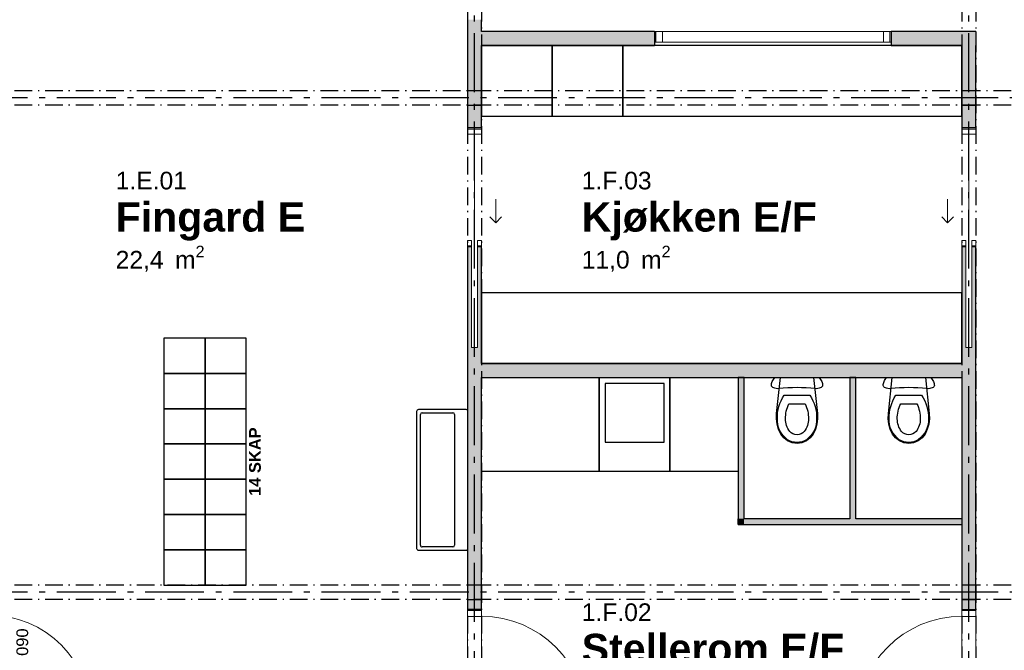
# Model space of a CAD drawing. Header units: millimetres. Extents: x 269 to 62306, y -15633 to 20300.
# Tile 73 of 90: x 40834 to 49202, y 5207 to 10565. Entities that reach past the tile are written whole.
import ezdxf
from ezdxf.enums import TextEntityAlignment as Align

# ---------------------------------------------------------------- set-up
doc = ezdxf.new("R2010")
doc.units = ezdxf.units.MM
doc.header["$LTSCALE"] = 0.5
doc.header["$MEASUREMENT"] = 0
for name, pattern in [('Akselinje', [1500, 1000, -200, 100, -200]), ('Over snittplan', [520, 300, -100, 20, -100]), ('PLINE', [0])]:
    doc.linetypes.add(name, pattern=pattern)
for name, color, linetype in [('222- Søyler', 7, 'Continuous'), ('222- Søyler  (Skravur)', 7, 'Continuous'), ('223- Bjelker', 7, 'Continuous'), ('242- Ikke-bærende innervegger', 7, 'Continuous'), ('242- Ikke-bærende innervegger (Skravur)', 7, 'Continuous'), ('243- Systemvegger_ glassfelt', 7, 'Continuous'), ('243- Systemvegger_ glassfelt (Skravur)', 7, 'Continuous'), ('244- Vinduer_ dører_ foldevegger(Nye konstruksjoner)', 7, 'Continuous'), ('273- Kjøkkeninnredning', 7, 'Continuous'), ('315---A Utstyr for sanitærinstallasjoner', 7, 'Continuous'), ('68-- Inventar (løst)', 7, 'Continuous'), ('68-- Inventar (løst)(Nye konstruksjoner)', 7, 'Continuous'), ('68-- Inventar (tekst)(Nye konstruksjoner)', 7, 'Continuous'), ('82-- Modullinjer', 7, 'Continuous'), ('852- Teknisk_symbolsk informasjon_ bygning(Nye konstruksjoner)', 7, 'Continuous'), ('862- M___Nettoareal(Nye konstruksjoner)', 7, 'Continuous'), ('862- M___Nettoareal(Tekst)(Nye konstruksjoner)', 7, 'Continuous')]:
    doc.layers.add(name, color=color, linetype=linetype)
for name, color, linetype, lineweight in [('234- Vinduer_ dører_ porter', 7, 'Continuous', 0), ('234- Vinduer_ dører_ porter(Nye konstruksjoner)', 7, 'Continuous', 0), ('244- Vinduer_ dører_ foldevegger', 7, 'Continuous', 0)]:
    doc.layers.add(name, color=color, linetype=linetype, lineweight=lineweight)
doc.styles.add('GENERATED_STYLE_1', font='Arial.ttf')
doc.styles.add('GENERATED_STYLE_2', font='Arial Bold.ttf')

# ---------------------------------------------------------------- blocks, each defined once
blk = doc.blocks.new('Stellerom E_F_1.F.02_2', base_point=(46705.7, 5407.9))
at = {"layer": '862- M___Nettoareal(Tekst)(Nye konstruksjoner)', "insert": (45610.2, 4977.1), "char_height": 150, "attachment_point": 1, "style": 'GENERATED_STYLE_1'}
blk.add_mtext('\\A1;{\\pql;\\pt0,100;\\fArial|b0|i0|c0|p0;\\W1.000000;12,4\\fArial|b0|i0|c0|p0;\\W1.000000;\\A1{\\H.66x;\\S^  ;}\\fArial|b0|i0|c0|p0;\\W1.000000; m\\fArial|b0|i0|c0|p0;\\W1.000000;\\A1{\\H.66x;\\S2^  ;}}', dxfattribs=at)
at = {"layer": '862- M___Nettoareal(Tekst)(Nye konstruksjoner)'}
for tag, height, style, p in [('ROOM_NUMBER', 150, 'GENERATED_STYLE_1', (45610.2, 5605.7)), ('ROOM_NAME', 250, 'GENERATED_STYLE_2', (45610.2, 5347.1))]:
    blk.add_attdef(tag, text='', height=height, dxfattribs=dict(at, style=style)).set_placement(p, align=Align.TOP_LEFT)
blk = doc.blocks.new('Kjøkken E_F_1.F.03_3', base_point=(46591.4, 8875.3))
at = {"layer": '862- M___Nettoareal(Tekst)(Nye konstruksjoner)', "insert": (45610.2, 8644.6), "char_height": 150, "attachment_point": 1, "style": 'GENERATED_STYLE_1'}
blk.add_mtext('\\A1;{\\pql;\\pt0,100;\\fArial|b0|i0|c0|p0;\\W1.000000;11,0\\fArial|b0|i0|c0|p0;\\W1.000000;\\A1{\\H.66x;\\S^  ;}\\fArial|b0|i0|c0|p0;\\W1.000000; m\\fArial|b0|i0|c0|p0;\\W1.000000;\\A1{\\H.66x;\\S2^  ;}}', dxfattribs=at)
at = {"layer": '862- M___Nettoareal(Tekst)(Nye konstruksjoner)'}
for tag, height, style, p in [('ROOM_NUMBER', 150, 'GENERATED_STYLE_1', (45610.2, 9273.1)), ('ROOM_NAME', 250, 'GENERATED_STYLE_2', (45610.2, 9014.6))]:
    blk.add_attdef(tag, text='', height=height, dxfattribs=dict(at, style=style)).set_placement(p, align=Align.TOP_LEFT)
blk = doc.blocks.new('Fingard E_1.E.01_5', base_point=(42439.9, 8875.3))
at = {"layer": '862- M___Nettoareal(Tekst)(Nye konstruksjoner)', "insert": (41649.4, 8644.6), "char_height": 150, "attachment_point": 1, "style": 'GENERATED_STYLE_1'}
blk.add_mtext('\\A1;{\\pql;\\pt0,100;\\fArial|b0|i0|c0|p0;\\W1.000000;22,4\\fArial|b0|i0|c0|p0;\\W1.000000;\\A1{\\H.66x;\\S^  ;}\\fArial|b0|i0|c0|p0;\\W1.000000; m\\fArial|b0|i0|c0|p0;\\W1.000000;\\A1{\\H.66x;\\S2^  ;}}', dxfattribs=at)
at = {"layer": '862- M___Nettoareal(Tekst)(Nye konstruksjoner)'}
for tag, height, style, p in [('ROOM_NUMBER', 150, 'GENERATED_STYLE_1', (41649.4, 9273.1)), ('ROOM_NAME', 250, 'GENERATED_STYLE_2', (41649.4, 9014.6))]:
    blk.add_attdef(tag, text='', height=height, dxfattribs=dict(at, style=style)).set_placement(p, align=Align.TOP_LEFT)
blk = doc.blocks.new('Skyvedør med pocketkarm')
at = {"layer": '234- Vinduer_ dører_ porter', "linetype": 'PLINE'}
for p, q in [((300, 120), (250, 170)), ((100, 120), (300, 120)), ((300, 120), (250, 70))]:
    blk.add_line(p, q, dxfattribs=at)
at = {"layer": '244- Vinduer_ dører_ foldevegger', "linetype": 'PLINE'}
for p, q in [((-505, 0), (-505, -120)), ((-495, 0), (-505, 0)), ((-505, 0), (-505, -120)), ((-505, 0), (-505, -120)), ((-452, 0), (-495, 0)), ((-495, 0), (-495, -120)), ((-452, -120), (-452, 0)), ((495, 0), (452, 0)), ((452, 0), (452, -35)), ((495, 0), (505, 0)), ((495, -35), (495, 0)), ((505, 0), (505, -35)), ((505, 0), (505, -35)), ((505, 0), (505, -35)), ((552, -60), (-352, -60)), ((452, -35), (495, -35)), ((495, -35), (505, -35)), ((-495, -120), (-505, -120)), ((-495, -120), (-452, -120)), ((495, -85), (452, -85)), ((452, -85), (452, -120)), ((452, -120), (495, -120)), ((495, -85), (505, -85)), ((495, -120), (495, -85)), ((495, -120), (505, -120)), ((505, -85), (505, -120)), ((505, -85), (505, -120)), ((505, -85), (505, -120))]:
    blk.add_line(p, q, dxfattribs=at)
blk = doc.blocks.new('Dør_3')
at = {"layer": '234- Vinduer_ dører_ porter', "linetype": 'PLINE'}
for p, q in [((445, 0), (445, 890)), ((-505, 0), (505, 0)), ((-495, 0), (-505, 0)), ((-505, 0), (-505, -120)), ((-445, 0), (-495, 0)), ((-495, 0), (-495, -120)), ((-445, 0), (445, 0)), ((-445, -120), (-445, 0)), ((495, 0), (445, 0)), ((445, 0), (445, -120)), ((495, 0), (505, 0)), ((495, -120), (495, 0)), ((505, 0), (505, -120)), ((-505, -120), (505, -120)), ((-495, -120), (-505, -120)), ((-495, -120), (-445, -120)), ((445, -120), (-445, -120)), ((445, -120), (495, -120)), ((495, -120), (505, -120))]:
    blk.add_line(p, q, dxfattribs=at)
blk.add_arc((445, 0), 890, 90, 180, dxfattribs=at)
at = {"layer": '244- Vinduer_ dører_ foldevegger', "linetype": 'PLINE'}
for p, q in [((-505, 0), (-505, -120)), ((-505, 0), (-505, -120)), ((505, 0), (505, -120)), ((505, 0), (505, -120))]:
    blk.add_line(p, q, dxfattribs=at)
blk = doc.blocks.new('Vindu_4')
at = {"layer": '234- Vinduer_ dører_ porter', "linetype": 'PLINE'}
for p, q in [((-1005, 0), (1005, 0)), ((-1005, 0), (-995, 0)), ((-995, 0), (-939, 0)), ((-995, -92), (-995, 0)), ((-939, 0), (-939, -92)), ((-939, 0), (939, 0)), ((939, -92), (939, 0)), ((939, 0), (995, 0)), ((995, 0), (1005, 0)), ((995, -92), (995, 0)), ((-995, -92), (-1005, -92)), ((-1005, -120), (1005, -120)), ((-939, -92), (-995, -92)), ((939, -92), (-939, -92)), ((995, -92), (939, -92)), ((1005, -92), (995, -92))]:
    blk.add_line(p, q, dxfattribs=at)
at = {"layer": '244- Vinduer_ dører_ foldevegger', "linetype": 'PLINE'}
for p, q in [((-1005, 0), (-1005, -92)), ((-1005, 0), (-1005, -92)), ((1005, 0), (1005, -92)), ((1005, 0), (1005, -92)), ((-1005, -92), (-1005, -120)), ((1005, -92), (1005, -120))]:
    blk.add_line(p, q, dxfattribs=at)
blk = doc.blocks.new('Dør_4')
at = {"layer": '234- Vinduer_ dører_ porter(Nye konstruksjoner)', "linetype": 'PLINE'}
for p, q in [((445, 0), (445, 890)), ((-505, 0), (505, 0)), ((-495, 0), (-505, 0)), ((-505, 0), (-505, -120)), ((-445, 0), (-495, 0)), ((-495, 0), (-495, -120)), ((-445, 0), (445, 0)), ((-445, -120), (-445, 0)), ((495, 0), (445, 0)), ((445, 0), (445, -120)), ((495, 0), (505, 0)), ((495, -120), (495, 0)), ((505, 0), (505, -120)), ((-505, -120), (505, -120)), ((-495, -120), (-505, -120)), ((-495, -120), (-445, -120)), ((445, -120), (-445, -120)), ((445, -120), (495, -120)), ((495, -120), (505, -120))]:
    blk.add_line(p, q, dxfattribs=at)
blk.add_arc((445, 0), 890, 90, 180, dxfattribs=at)
at = {"layer": '244- Vinduer_ dører_ foldevegger(Nye konstruksjoner)', "linetype": 'PLINE'}
for p, q in [((-505, 0), (-505, -120)), ((-505, 0), (-505, -120)), ((505, 0), (505, -120)), ((505, 0), (505, -120))]:
    blk.add_line(p, q, dxfattribs=at)
blk = doc.blocks.new('Dørstempel_10')
at = {"layer": '852- Teknisk_symbolsk informasjon_ bygning(Nye konstruksjoner)', "char_height": 100, "attachment_point": 1, "style": 'GENERATED_STYLE_1'}
for s, insert in [('\\A1;{\\pql;\\pt0,100;\\fArial|b0|i0|c0|p0;\\W1.000000;990\\fArial|b0|i0|c0|p0;\\W1.000000;\\A1{\\H.66x;\\S^  ;}\\fArial|b0|i0|c0|p0;\\W1.000000;\\fArial|b0|i0|c0|p0;\\W1.000000;\\A1{\\H.66x;\\S^  ;}}', (-320.3, -365.7)), ('\\A1;{\\pql;\\pt0,100;\\fArial|b0|i0|c0|p0;\\W1.000000;x2\xa0090\\fArial|b0|i0|c0|p0;\\W1.000000;\\A1{\\H.66x;\\S^  ;}\\fArial|b0|i0|c0|p0;\\W1.000000;\\fArial|b0|i0|c0|p0;\\W1.000000;\\A1{\\H.66x;\\S^  ;}}', (-91.5, -365.7))]:
    blk.add_mtext(s, dxfattribs=dict(at, insert=insert))
at = {"layer": '852- Teknisk_symbolsk informasjon_ bygning(Nye konstruksjoner)', "style": 'GENERATED_STYLE_2'}
blk.add_attdef('AC_WIDO_ID', text='', height=100, dxfattribs=at).set_placement((0, -308.6), align=Align.BOTTOM_CENTER)
blk = doc.blocks.new('Skyvedør med pocketkarm_4')
at = {"layer": '234- Vinduer_ dører_ porter', "linetype": 'PLINE'}
for p, q in [((300, 120), (250, 170)), ((100, 120), (300, 120)), ((300, 120), (250, 70))]:
    blk.add_line(p, q, dxfattribs=at)
at = {"layer": '244- Vinduer_ dører_ foldevegger', "linetype": 'PLINE'}
for p, q in [((-505, 0), (-505, -120)), ((-495, 0), (-505, 0)), ((-505, -120), (-505, 0)), ((-505, -120), (-505, 0)), ((-452, 0), (-495, 0)), ((-495, 0), (-495, -120)), ((-452, -120), (-452, 0)), ((495, 0), (452, 0)), ((452, 0), (452, -35)), ((495, 0), (505, 0)), ((495, -35), (495, 0)), ((505, 0), (505, -35)), ((505, -35), (505, 0)), ((505, -35), (505, 0)), ((552, -60), (-352, -60)), ((452, -35), (495, -35)), ((495, -35), (505, -35)), ((-495, -120), (-505, -120)), ((-495, -120), (-452, -120)), ((495, -85), (452, -85)), ((452, -85), (452, -120)), ((452, -120), (495, -120)), ((495, -85), (505, -85)), ((495, -120), (495, -85)), ((495, -120), (505, -120)), ((505, -85), (505, -120)), ((505, -120), (505, -85)), ((505, -120), (505, -85))]:
    blk.add_line(p, q, dxfattribs=at)
blk = doc.blocks.new('Standard grid marker')
at = {"layer": '82-- Modullinjer', "linetype": 'Akselinje'}
blk.add_line((200, 0), (18800, 0), dxfattribs=at)
at = {"layer": '82-- Modullinjer', "style": 'GENERATED_STYLE_2'}
blk.add_attdef('AC_MarkerText_1', text='', height=250, rotation=270, dxfattribs=at).set_placement((19482.1, -57.1), align=Align.TOP_CENTER)
blk = doc.blocks.new('Standard grid marker_4')
at = {"layer": '82-- Modullinjer', "linetype": 'Akselinje'}
blk.add_line((200, 0), (53500, 0), dxfattribs=at)
at = {"layer": '82-- Modullinjer', "style": 'GENERATED_STYLE_2'}
blk.add_attdef('AC_MarkerText_1', text='', height=250, rotation=180, dxfattribs=at).set_placement((54000, -239.3), align=Align.TOP_CENTER)
blk = doc.blocks.new('WC_2')
at = {"layer": '315---A Utstyr for sanitærinstallasjoner', "linetype": 'PLINE'}
for p, q in [((0, -151.4), (-108.9, -151.4)), ((108.9, -151.4), (0, -151.4)), ((0, -223.6), (-68.8, -223.6)), ((68.8, -223.6), (0, -223.6))]:
    blk.add_line(p, q, dxfattribs=at)
at = {"layer": '315---A Utstyr for sanitærinstallasjoner', "linetype": 'PLINE', "flags": 128}
for points in [[(-186.8, 0), (-193.9, -7.9), (-200.1, -16), (-205.4, -24.3), (-209.7, -32.8), (-213.1, -41.3), (-215.5, -50), (-217, -58.7), (-217.5, -67.4), (-216.2, -73.5), (-212.4, -79.2), (-206.3, -84.4), (-198.2, -88.8), (-188.5, -92.1), (-177.6, -94.2), (-166.1, -95), (-154.5, -94.4), (-116.2, -90.9), (-77.6, -88.3), (-38.9, -86.8), (0, -86.3), (38.9, -86.8), (77.6, -88.3), (116.2, -90.9), (154.5, -94.4), (166.1, -95), (177.6, -94.2), (188.5, -92.1), (198.2, -88.8), (206.3, -84.4), (212.4, -79.2), (216.2, -73.5), (217.5, -67.4), (217, -58.7), (215.5, -50), (213.1, -41.3), (209.7, -32.8), (205.4, -24.3), (200.1, -16), (193.9, -7.9), (186.8, 0)], [(-169.4, -396.7), (-157, -440.3), (-138, -481.3), (-112.4, -513.9), (-79.4, -538.8), (-41, -554.6), (0, -560), (41, -554.6), (79.4, -538.8), (112.4, -513.9), (138, -481.3), (157, -440.3), (169.4, -396.7), (174.9, -351.8), (173.3, -306.6), (141, 0), (-141, 0), (-173.3, -306.6), (-174.9, -351.8)]]:
    blk.add_lwpolyline(points, close=True, dxfattribs=at)
at = {"layer": '315---A Utstyr for sanitærinstallasjoner', "linetype": 'PLINE'}
for centre, major_axis, start_param, end_param in [((258.1, -339.4), (425.3, 0), 2.612188, 3.165208), ((-258.1, -339.4), (425.3, 0), 6.259567, 6.812588), ((264.5, -347.9), (362.2, 0), 2.738768, 3.154495), ((-264.5, -347.9), (362.2, 0), 6.27028, 6.686008), ((89.5, -360.8), (256.9, 0), 3.085861, 3.98645), ((134.9, -351.4), (232.6, 0), 3.144841, 3.702507), ((-134.9, -351.4), (232.6, 0), 5.722267, 6.279932), ((-89.5, -360.8), (256.9, 0), 5.438324, 6.338913), ((0.8, -419), (78.2, 0), 3.778693, 4.701998), ((-0.8, -419), (78.2, 0), 4.72278, 5.646085), ((0.8, -431.2), (138.5, 0), 4.079884, 4.706528), ((-0.8, -431.2), (138.5, 0), 4.71825, 5.344894)]:
    blk.add_ellipse(centre, major_axis=major_axis, ratio=0.875546, start_param=start_param, end_param=end_param, dxfattribs=at)
blk = doc.blocks.new('Servant_6')
at = {"layer": '315---A Utstyr for sanitærinstallasjoner', "linetype": 'PLINE'}
for p, q in [((-570, -385), (-570, -125)), ((-555, -110), (555, -110)), ((570, -125), (570, -385)), ((555, -400), (-555, -400))]:
    blk.add_line(p, q, dxfattribs=at)
at = {"layer": '315---A Utstyr for sanitærinstallasjoner', "linetype": 'PLINE', "flags": 128}
blk.add_lwpolyline([(-585, 0), (585, 0, -0.414214), (600, -15), (600, -415, -0.414214), (585, -430), (-585, -430, -0.414214), (-600, -415), (-600, -15, -0.414214)], format="xyb", close=True, dxfattribs=at)
at = {"layer": '315---A Utstyr for sanitærinstallasjoner', "linetype": 'PLINE'}
for centre, start, end in [((-555, -125), 90, 180), ((555, -125), 0, 90), ((-555, -385), 180, 270), ((555, -385), 270, 0)]:
    blk.add_arc(centre, 15, start, end, dxfattribs=at)

msp = doc.modelspace()

# ---------------------------------------------------------------- hatches: boundary and pattern name
at = {"layer": '222- Søyler  (Skravur)', "linetype": 'Continuous'}
for points in [[(44640, 9840), (44760, 9840), (44760, 9960), (44640, 9960)], [(48840, 9840), (48960, 9840), (48960, 9960), (48840, 9960)], [(44640, 5640), (44760, 5640), (44760, 5760), (44640, 5760)], [(48840, 5640), (48960, 5640), (48960, 5760), (48840, 5760)]]:
    msp.add_hatch(color=256, dxfattribs=at).paths.add_polyline_path(points)
at = {"layer": '242- Ikke-bærende innervegger (Skravur)', "linetype": 'Continuous'}
for points in [[(44640, 10565), (44640, 9645), (44760, 9645), (44760, 10565)], [(46230, 10465), (44760, 10465), (44760, 10345), (46230, 10345)], [(48240, 10345), (48840, 10345), (48840, 10465), (48240, 10465)], [(48960, 10465), (48840, 10345), (48960, 10345)], [(48960, 10465), (48840, 10465), (48840, 10345)], [(48840, 10345), (48840, 9645), (48960, 9645), (48960, 10345)], [(44675, 8635), (44640, 8635), (44640, 5555), (44760, 5555), (44760, 8635), (44725, 8635), (44725, 7779), (44675, 7779)], [(48875, 8635), (48840, 8635), (48840, 5555), (48960, 5555), (48960, 8635), (48925, 8635), (48925, 7779), (48875, 7779)], [(44760, 7525), (48840, 7525), (48840, 7645), (44760, 7645)]]:
    msp.add_hatch(color=256, dxfattribs=at).paths.add_polyline_path(points)
at = {"layer": '243- Systemvegger_ glassfelt (Skravur)', "linetype": 'Continuous'}
for points in [[(46990, 6325), (46990, 7525), (46940, 7525), (46940, 6325)], [(47890, 7525), (47890, 6325), (47940, 6325), (47940, 7525)], [(46940, 6325), (46940, 6275), (46990, 6325)], [(46940, 6275), (46990, 6275), (46990, 6325)], [(46990, 6275), (48840, 6275), (48840, 6325), (46990, 6325)]]:
    msp.add_hatch(color=256, dxfattribs=at).paths.add_polyline_path(points)

# ---------------------------------------------------------------- linework, layer by layer
at = {"layer": '222- Søyler', "linetype": 'PLINE', "flags": 128}
for points in [[(44640, 9840), (44760, 9840), (44760, 9960), (44640, 9960)], [(48840, 9840), (48960, 9840), (48960, 9960), (48840, 9960)], [(44640, 5640), (44760, 5640), (44760, 5760), (44640, 5760)], [(48840, 5640), (48960, 5640), (48960, 5760), (48840, 5760)]]:
    msp.add_lwpolyline(points, close=True, dxfattribs=at)
at = {"layer": '223- Bjelker', "linetype": 'Over snittplan'}
for p, q in [((44640, 14600), (44640, 1440)), ((44760, 14600), (44760, 1440)), ((48840, 14600), (48840, 1440)), ((48960, 14600), (48960, 1440)), ((53160, 9960), (27840, 9960)), ((53160, 9840), (27840, 9840)), ((53160, 5760), (27840, 5760)), ((53160, 5640), (27840, 5640))]:
    msp.add_line(p, q, dxfattribs=at)
at = {"layer": '242- Ikke-bærende innervegger', "linetype": 'PLINE'}
for p, q in [((46230, 10465), (46230, 10373)), ((48240, 10465), (48240, 10373)), ((46230, 10373), (46230, 10345)), ((48240, 10373), (48240, 10345)), ((44760, 9645), (44640, 9645)), ((48960, 9645), (48840, 9645)), ((44675, 8635), (44640, 8635)), ((44760, 8635), (44725, 8635)), ((48875, 8635), (48840, 8635)), ((48960, 8635), (48925, 8635)), ((44760, 5555), (44640, 5555)), ((48840, 5555), (48960, 5555))]:
    msp.add_line(p, q, dxfattribs=at)
at = {"layer": '242- Ikke-bærende innervegger', "linetype": 'PLINE', "flags": 128}
for points in [[(44640, 10565), (44640, 9645)], [(44760, 10465), (44760, 10565)], [(46230, 10465), (44760, 10465)], [(48960, 10465), (48240, 10465)], [(48960, 10465), (48960, 10345)], [(44760, 9645), (44760, 10345)], [(44760, 10345), (46230, 10345)], [(48240, 10345), (48840, 10345)], [(48840, 10345), (48840, 9645)], [(48960, 9645), (48960, 10345)], [(44640, 8635), (44640, 5555)], [(44760, 7645), (44760, 8635)], [(48840, 8635), (48840, 7645)], [(48960, 5555), (48960, 8635)], [(48840, 7645), (44760, 7645)], [(44760, 5555), (44760, 7525)], [(44760, 7525), (48840, 7525)], [(48840, 7525), (48840, 5555)]]:
    msp.add_lwpolyline(points, dxfattribs=at)
at = {"layer": '243- Systemvegger_ glassfelt', "linetype": 'PLINE', "flags": 128}
for points in [[(46940, 7525), (46940, 6325)], [(46990, 7525), (46940, 7525)], [(46990, 6325), (46990, 7525)], [(47890, 7525), (47890, 6325)], [(47940, 7525), (47890, 7525)], [(47940, 6325), (47940, 7525)], [(46940, 6275), (46940, 6325)], [(47890, 6325), (46990, 6325)], [(48840, 6325), (47940, 6325)], [(48840, 6325), (48840, 6275)], [(46940, 6275), (48840, 6275)]]:
    msp.add_lwpolyline(points, dxfattribs=at)
at = {"layer": '244- Vinduer_ dører_ foldevegger', "linetype": 'PLINE'}
for p, q in [((44675, 7779), (44675, 8645)), ((44725, 8645), (44725, 7779)), ((48875, 8645), (48875, 7779)), ((48925, 7779), (48925, 8645)), ((44725, 7779), (44675, 7779)), ((48875, 7779), (48925, 7779))]:
    msp.add_line(p, q, dxfattribs=at)
at = {"layer": '273- Kjøkkeninnredning', "linetype": 'PLINE', "flags": 128}
for points in [[(44760, 9745), (45360, 9745), (45360, 10345), (44760, 10345)], [(45360, 9745), (45960, 9745), (45960, 10345), (45360, 10345)], [(48840, 10345), (45960, 10345), (45960, 9745), (48840, 9745)], [(48840, 8245), (44760, 8245), (44760, 7645), (48840, 7645)]]:
    msp.add_lwpolyline(points, close=True, dxfattribs=at)
at = {"layer": '68-- Inventar (løst)', "linetype": 'PLINE', "flags": 128}
for points in [[(45760, 6725), (44760, 6725), (44760, 7525), (45760, 7525)], [(46360, 6725), (45760, 6725), (45760, 7525), (46360, 7525)], [(45810, 6975), (46310, 6975), (46310, 7475), (45810, 7475)], [(46940, 6725), (46360, 6725), (46360, 7525), (46940, 7525)]]:
    msp.add_lwpolyline(points, close=True, dxfattribs=at)
at = {"layer": '68-- Inventar (løst)(Nye konstruksjoner)', "linetype": 'PLINE', "flags": 128}
for points in [[(42060, 7860), (42060, 7560), (42410, 7560), (42410, 7860)], [(42410, 7860), (42410, 7560), (42760, 7560), (42760, 7860)], [(42060, 7560), (42060, 7260), (42410, 7260), (42410, 7560)], [(42410, 7560), (42410, 7260), (42760, 7260), (42760, 7560)], [(42060, 7260), (42060, 6960), (42410, 6960), (42410, 7260)], [(42410, 7260), (42410, 6960), (42760, 6960), (42760, 7260)], [(42060, 6960), (42060, 6660), (42410, 6660), (42410, 6960)], [(42410, 6960), (42410, 6660), (42760, 6660), (42760, 6960)], [(42060, 6660), (42060, 6360), (42410, 6360), (42410, 6660)], [(42410, 6660), (42410, 6360), (42760, 6360), (42760, 6660)], [(42060, 6360), (42060, 6060), (42410, 6060), (42410, 6360)], [(42410, 6360), (42410, 6060), (42760, 6060), (42760, 6360)], [(42060, 6060), (42060, 5760), (42410, 5760), (42410, 6060)], [(42410, 6060), (42410, 5760), (42760, 5760), (42760, 6060)]]:
    msp.add_lwpolyline(points, close=True, dxfattribs=at)

# ---------------------------------------------------------------- block references
at = {"layer": '244- Vinduer_ dører_ foldevegger', "linetype": 'PLINE', "xscale": -1, "zscale": 1000}
msp.add_blockref('Vindu_4', (47235, 10465), dxfattribs=at)
at = {"layer": '244- Vinduer_ dører_ foldevegger', "linetype": 'PLINE', "zscale": 1000, "rotation": 270}
for name, p in [('Skyvedør med pocketkarm', (44760, 9140)), ('Dør_3', (44760, 5050))]:
    msp.add_blockref(name, p, dxfattribs=at)
at = {"layer": '244- Vinduer_ dører_ foldevegger', "linetype": 'PLINE', "xscale": -1, "zscale": 1000, "rotation": 90}
for name, p in [('Skyvedør med pocketkarm_4', (48840, 9140)), ('Dør_3', (48840, 5050))]:
    msp.add_blockref(name, p, dxfattribs=at)
at = {"layer": '244- Vinduer_ dører_ foldevegger(Nye konstruksjoner)', "linetype": 'PLINE', "zscale": 1000, "rotation": 270}
msp.add_blockref('Dør_4', (40560, 5065), dxfattribs=at)
at = {"layer": '315---A Utstyr for sanitærinstallasjoner', "linetype": 'PLINE', "xscale": -1, "zscale": 1000}
for p in [(47440, 7525), (48390, 7525)]:
    msp.add_blockref('WC_2', p, dxfattribs=at)
at = {"layer": '315---A Utstyr for sanitærinstallasjoner', "linetype": 'PLINE', "zscale": 1000, "rotation": 270}
msp.add_blockref('Servant_6', (44640, 6655), dxfattribs=at)
at = {"layer": '82-- Modullinjer', "linetype": 'PLINE', "zscale": 1000}
for name, p, rotation in [('Standard grid marker', (44700, 0), 90), ('Standard grid marker', (48900, 0), 90), ('Standard grid marker_4', (54600, 9900), 180), ('Standard grid marker_4', (54600, 5700), 180)]:
    msp.add_blockref(name, p, dxfattribs=dict(at, rotation=rotation))
at = {"layer": '852- Teknisk_symbolsk informasjon_ bygning(Nye konstruksjoner)'}
ref = msp.add_blockref('Dørstempel_10', (40440, 5065), dxfattribs=dict(at, rotation=90))
ref.add_attrib('AC_WIDO_ID', 'ID-G', dxfattribs={"color": 7, "height": 100, "rotation": 90, "style": 'GENERATED_STYLE_2'}).set_placement((40782.9, 5097.6), align=Align.BOTTOM_CENTER)
at = {"layer": '862- M___Nettoareal(Nye konstruksjoner)', "linetype": 'Continuous'}
ref = msp.add_blockref('Fingard E_1.E.01_5', (42439.9, 8875.3), dxfattribs=at)
ref.add_attrib('ROOM_NAME', 'Fingard E', dxfattribs={"layer": '862- M___Nettoareal(Tekst)(Nye konstruksjoner)', "color": 7, "height": 250, "style": 'GENERATED_STYLE_2'}).set_placement((41649.4, 9014.6), align=Align.TOP_LEFT)
ref.add_attrib('ROOM_NUMBER', '1.E.01', dxfattribs={"layer": '862- M___Nettoareal(Tekst)(Nye konstruksjoner)', "color": 7, "height": 150, "style": 'GENERATED_STYLE_1'}).set_placement((41649.4, 9273.1), align=Align.TOP_LEFT)
ref = msp.add_blockref('Kjøkken E_F_1.F.03_3', (46591.4, 8875.3), dxfattribs=at)
ref.add_attrib('ROOM_NAME', 'Kjøkken E/F', dxfattribs={"layer": '862- M___Nettoareal(Tekst)(Nye konstruksjoner)', "color": 7, "height": 250, "style": 'GENERATED_STYLE_2'}).set_placement((45610.2, 9014.6), align=Align.TOP_LEFT)
ref.add_attrib('ROOM_NUMBER', '1.F.03', dxfattribs={"layer": '862- M___Nettoareal(Tekst)(Nye konstruksjoner)', "color": 7, "height": 150, "style": 'GENERATED_STYLE_1'}).set_placement((45610.2, 9273.1), align=Align.TOP_LEFT)
ref = msp.add_blockref('Stellerom E_F_1.F.02_2', (46705.7, 5407.9), dxfattribs=at)
ref.add_attrib('ROOM_NAME', 'Stellerom E/F', dxfattribs={"layer": '862- M___Nettoareal(Tekst)(Nye konstruksjoner)', "color": 7, "height": 250, "style": 'GENERATED_STYLE_2'}).set_placement((45610.2, 5347.1), align=Align.TOP_LEFT)
ref.add_attrib('ROOM_NUMBER', '1.F.02', dxfattribs={"layer": '862- M___Nettoareal(Tekst)(Nye konstruksjoner)', "color": 7, "height": 150, "style": 'GENERATED_STYLE_1'}).set_placement((45610.2, 5605.7), align=Align.TOP_LEFT)

# ---------------------------------------------------------------- texts
at = {"layer": '68-- Inventar (tekst)(Nye konstruksjoner)', "linetype": 'Continuous', "insert": (42833.7, 6810), "char_height": 100, "attachment_point": 5, "rotation": 90, "style": 'GENERATED_STYLE_2'}
msp.add_mtext('\\A1;{\\pqc;\\fArial|b1|i0|c0|p0;\\W1.000000;14 SKAP}', dxfattribs=at)

doc.saveas('drawing.dxf')
